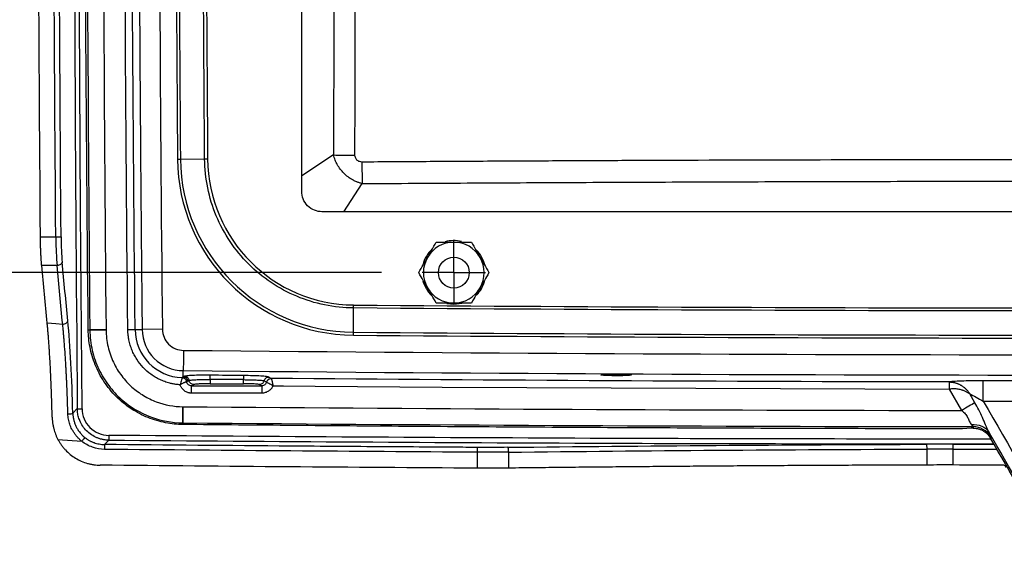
# Model space of a CAD drawing. Header units: inches. Extents: x 1.2 to 53.8, y 1.2 to 41.3.
# Tile 23 of 45: x 36.4 to 42.5, y 9.7 to 12.9. Entities that reach past the tile are written whole.
import ezdxf

# ---------------------------------------------------------------- set-up
doc = ezdxf.new("R2010")
doc.units = ezdxf.units.IN
doc.header["$LTSCALE"] = 5
doc.header["$MEASUREMENT"] = 0
doc.linetypes.add('CENTERX2', pattern=[0.8, 0.5, -0.1, 0.1, -0.1])
doc.layers.add('CENTER', color=40, linetype='CENTERX2')
doc.layers.add('DIMENSIONS', color=140, linetype='Continuous', lineweight=25)
doc.styles.add('SLDTEXTSTYLE0', font='TXT', dxfattribs={"width": 0.7})
doc.dimstyles.new('SLDDIMSTYLE4', dxfattribs={"dimtxt": 0.424805, "dimasz": 0.65, "dimexe": 0, "dimexo": 0.0625, "dimgap": 0.106201, "dimtad": 0, "dimtih": 1, "dimtoh": 1, "dimrnd": 1e-09, "dimzin": 4, "dimdsep": 46, "dimtxsty": 'SLDTEXTSTYLE0', "dimsah": 1, "dimcen": 0.09, "dimadec": 0, "dimazin": 1, "dimtfac": 1, "dimtofl": 0, "dimtmove": 0, "dimatfit": 3, "dimfxl": 0, "dimfrac": 2, "dimtolj": 1, "dimtzin": 12, "dimarcsym": 0})

# ---------------------------------------------------------------- blocks, each defined once
blk = doc.blocks.new('_D_13')
at = {"layer": 'DIMENSIONS'}
for p, q in [((38.1701, 19.3253), (32.0401, 19.3253)), ((32.6651, 19.3253), (32.6651, 16.2969)), ((31.8572, 15.5267), (31.7146, 15.5267)), ((31.7146, 15.5267), (31.7146, 14.8515)), ((33.4729, 15.5267), (33.6156, 15.5267)), ((33.6156, 15.5267), (33.6156, 14.8515)), ((31.7146, 14.8515), (31.8572, 14.8515)), ((33.6156, 14.8515), (33.4729, 14.8515)), ((32.6651, 11.3253), (32.6651, 14.7564)), ((38.6701, 11.3253), (32.0401, 11.3253))]:
    blk.add_line(p, q, dxfattribs=at)
for points in [[(32.6651, 19.3253), (32.5651, 18.6753), (32.7651, 18.6753)], [(32.6651, 11.3253), (32.7651, 11.9753), (32.5651, 11.9753)]]:
    blk.add_solid(points, dxfattribs=at)
at = {"layer": 'DIMENSIONS', "char_height": 0.41667, "attachment_point": 1, "style": 'SLDTEXTSTYLE0'}
for s, insert in [('8.00', (32.0339, 16.1589)), ('203.2', (31.8572, 15.3886))]:
    blk.add_mtext(s, dxfattribs=dict(at, insert=insert))
blk = doc.blocks.new('SW_CENTERMARKSYMBOL_2')
at = {"layer": 'CENTER', "color": 0}
for p, q in [((0, 0.1), (0, 0.195)), ((0, 0), (0, 0.1)), ((-0.1, 0), (-0.195, 0)), ((0, 0), (-0.1, 0)), ((0, 0), (0, -0.1)), ((0, 0), (0.1, 0)), ((0.1, 0), (0.195, 0)), ((0, -0.1), (0, -0.195))]:
    blk.add_line(p, q, dxfattribs=at)

msp = doc.modelspace()

# ---------------------------------------------------------------- linework, layer by layer
for p, q in [((38.1776, 11.8251), (38.1776, 18.8255)), ((37.4119, 12.0242), (37.43, 12.0244)), ((37.43, 12.0244), (37.5792, 12.0255)), ((37.5792, 12.0255), (37.5976, 12.0257)), ((38.3736, 12.0496), (38.1776, 11.9211)), ((38.4367, 11.7003), (38.5501, 11.8733)), ((47.9278, 11.7003), (38.3025, 11.7003)), ((36.5671, 11.5449), (36.6618, 11.5457)), ((36.6696, 11.369), (36.5749, 11.3682)), ((38.4962, 10.9581), (38.4974, 11.1073)), ((38.4974, 11.1072), (38.4975, 11.1257)), ((39.1151, 11.1284), (39.0722, 11.1332)), ((36.862, 10.9718), (36.8717, 10.9719)), ((36.8717, 10.972), (36.9714, 10.9729)), ((36.8717, 10.972), (36.8717, 10.9719)), ((36.9714, 10.9728), (36.9714, 10.9729)), ((37.1057, 10.9743), (37.1507, 10.9748)), ((37.1507, 10.9748), (37.1938, 10.9752)), ((37.3187, 10.9765), (37.1938, 10.9752)), ((38.4961, 10.9399), (38.4962, 10.9581)), ((37.4472, 10.6829), (37.4475, 10.7216)), ((37.4541, 10.6869), (37.4472, 10.6829)), ((37.99, 10.6734), (37.9758, 10.6821)), ((37.4764, 10.6573), (37.4691, 10.653)), ((37.4833, 10.6614), (37.4764, 10.6573)), ((37.4988, 10.6275), (37.5129, 10.6359)), ((37.4988, 10.6275), (37.9314, 10.6275)), ((37.6125, 10.6407), (37.8178, 10.6407)), ((37.9174, 10.6359), (37.9314, 10.6275)), ((37.9607, 10.6504), (37.9465, 10.659)), ((42.1703, 10.6517), (42.17, 10.6517)), ((37.9314, 10.5826), (37.4988, 10.5826)), ((42.17, 10.6067), (42.1703, 10.6068)), ((42.2455, 10.4762), (42.17, 10.6067)), ((42.3273, 10.5236), (42.2958, 10.5781)), ((36.7944, 10.4873), (36.7667, 10.4596)), ((37.4454, 10.4994), (37.4452, 10.4994)), ((37.4443, 10.3898), (37.4444, 10.3997)), ((37.4444, 10.3997), (37.4445, 10.3997)), ((42.3032, 10.3673), (42.2509, 10.3628)), ((42.3154, 10.3673), (42.3032, 10.3673)), ((42.3165, 10.3765), (42.3154, 10.3673)), ((36.6747, 10.2982), (36.8219, 10.2867)), ((36.962, 10.2666), (36.9886, 10.2932)), ((42.4234, 10.3059), (42.4244, 10.3144)), ((39.2606, 10.1207), (39.2606, 10.2187)), ((39.4533, 10.1212), (39.4533, 10.2192)), ((42.03, 10.2381), (42.03, 10.1401)), ((42.1937, 10.1403), (42.1937, 10.2383)), ((42.1937, 10.2383), (42.4625, 10.2383))]:
    msp.add_line(p, q)
at = {"flags": 128}
for points in [[(36.8237, 10.4872), (36.8142, 11.6966), (36.8074, 12.9061), (36.8034, 14.1157), (36.802, 15.3252), (36.8034, 16.5348), (36.8074, 17.7443), (36.8142, 18.9538), (36.8237, 20.1633)], [(38.3736, 18.6009), (38.3758, 17.782), (38.3773, 16.9631), (38.3783, 16.1442), (38.3786, 15.3252), (38.3783, 14.5063), (38.3773, 13.6874), (38.3758, 12.8685), (38.3736, 12.0496)], [(39.1726, 11.137), (39.1641, 11.1346), (39.1151, 11.1284)], [(36.6088, 11.015), (36.6622, 11.0109), (36.7042, 11.0077)], [(37.4487, 10.8465), (37.4485, 10.8229), (37.4483, 10.8001), (37.4481, 10.7791), (37.4479, 10.7604), (37.4478, 10.7449), (37.4476, 10.733), (37.4476, 10.7251), (37.4475, 10.7216)], [(37.8178, 10.6659), (37.7028, 10.6664), (37.6125, 10.6668)], [(38.0005, 10.6284), (38.0005, 10.6284), (38.0005, 10.6284), (38.0005, 10.6284), (38.0005, 10.6284), (38.0005, 10.6284), (38.0005, 10.6284), (38.0005, 10.6284), (38.0005, 10.6284), (38.0006, 10.6284), (38.0006, 10.6284), (38.0006, 10.6284), (38.0008, 10.6284), (38.0016, 10.6284), (38.0046, 10.6284), (38.0168, 10.6283), (38.0657, 10.6278), (38.2611, 10.6262), (39.0429, 10.6202), (42.17, 10.6067)], [(43.8516, 10.6588), (43.6675, 10.6586), (43.4834, 10.6584), (43.2992, 10.6583), (43.1151, 10.6583), (42.931, 10.6583), (42.7469, 10.6584), (42.5628, 10.6586), (42.3787, 10.6588)], [(42.3783, 10.534), (42.5625, 10.5337), (42.7467, 10.5336), (42.9309, 10.5335), (43.1151, 10.5334), (43.2994, 10.5335), (43.4836, 10.5336), (43.6678, 10.5337), (43.852, 10.534)], [(42.1936, 10.2681), (42.424, 10.2679), (42.4452, 10.2679)], [(42.4967, 10.14), (42.4588, 10.14), (42.421, 10.14), (42.3831, 10.1401), (42.3452, 10.1401), (42.3073, 10.1401), (42.2694, 10.1402), (42.2315, 10.1402), (42.1937, 10.1403)]]:
    msp.add_lwpolyline(points, dxfattribs=at)
msp.add_circle((39.1151, 11.3253), 0.095)
for centre, radius, start, end in [((459.4635, 15.3253), 422.0645, 179.551873, 180.448127), ((459.4635, 15.3253), 422.0464, 179.551873, 180.448127), ((459.4635, 15.3253), 421.8787, 179.551873, 180.448127), ((38.5047, 12.0328), 1.0929, 180.44813, 269.54559), ((38.5047, 12.0328), 1.0747, 180.44813, 269.54559), ((38.5047, 12.0328), 0.9071, 180.44813, 269.54559), ((39.1151, 11.3253), 0.1969, 132.28714, 163.92227), ((39.1151, 11.3253), 0.1875, 90, 150), ((39.1151, 11.3253), 0.1969, 76.29976, 105.60982), ((39.1151, 11.3253), 0.1875, 30, 90), ((39.1151, 11.3253), 0.1875, 150, 210), ((39.1151, 11.3253), 0.1969, 14.11474, 45.21965), ((39.1151, 11.3253), 0.1875, 330, 30), ((39.1151, 11.3253), 0.1969, 195.2345, 226.41625), ((39.1151, 11.3253), 0.1875, 210, 270), ((39.1151, 11.3253), 0.1875, 270, 330), ((39.1151, 11.3253), 0.1969, 315.77612, 343.60966), ((43.1151, 593.3334), 582.226, 269.5455852, 270.454415), ((37.45, 10.9778), 0.2994, 180.59021, 268.17217), ((37.45, 10.9778), 0.2562, 180.59021, 269.44267), ((43.1151, 593.3334), 582.4118, 269.5455852, 270.454415), ((43.1151, 593.3334), 582.3936, 269.5455852, 270.454415), ((37.2122, 11.0451), 0.4318, 301.92478, 302.97525), ((42.149, -26.3266), 36.5948, 89.93017, 90.1889), ((42.1495, -25.6045), 35.8428, 89.92933, 90.19088), ((42.1495, -26.0473), 36.1876, 89.93006, 90.18912)]:
    msp.add_arc(centre, radius, start, end)
for points in [[(36.7944, 20.1632), (36.7654, 16.9382), (36.7654, 13.7123), (36.7944, 10.4873)], [(36.862, 10.9718), (36.8321, 13.8739), (36.8321, 16.7767), (36.862, 19.6788)], [(36.8717, 19.6786), (36.8449, 16.7764), (36.8449, 13.8741), (36.8717, 10.972)], [(36.9714, 19.6777), (36.9445, 16.7761), (36.9445, 13.8745), (36.9714, 10.9729)], [(37.1057, 10.9743), (37.0758, 13.875), (37.0758, 16.7756), (37.1057, 19.6763)], [(37.1507, 10.9748), (37.1208, 13.875), (37.1208, 16.7756), (37.1507, 19.6758)], [(37.3187, 19.6741), (37.2888, 16.7749), (37.2888, 13.8757), (37.3187, 10.9765)], [(36.5671, 11.5449), (36.5471, 14.0673), (36.5471, 16.5898), (36.5672, 19.1122)], [(36.6618, 11.5457), (36.6418, 14.0675), (36.6418, 16.5895), (36.6618, 19.1114)], [(36.6943, 11.5459), (36.6743, 14.0676), (36.6743, 16.5895), (36.6943, 19.1111)], [(36.6088, 11.015), (36.5974, 11.1328), (36.5862, 11.2505), (36.5749, 11.3682)], [(36.7042, 11.0077), (36.6926, 11.1281), (36.6811, 11.2485), (36.6696, 11.369)], [(36.7357, 11.0291), (36.7242, 11.1496), (36.7126, 11.27), (36.7011, 11.3905)], [(47.7329, 11.1073), (44.6544, 11.0828), (41.5758, 11.0828), (38.4974, 11.1073)], [(37.4487, 10.8465), (41.2263, 10.8097), (45.0039, 10.8097), (48.7815, 10.8465)], [(37.8181, 10.6911), (37.7496, 10.6917), (37.6812, 10.6924), (37.6128, 10.693)], [(40.2091, 10.6944), (40.2091, 10.6938), (40.207, 10.6932), (40.2029, 10.6927)], [(37.4405, 10.6786), (37.4405, 10.6786), (37.4404, 10.6785), (37.4404, 10.6785)], [(37.4691, 10.653), (37.4691, 10.653), (37.469, 10.653), (37.469, 10.653)], [(37.9607, 10.6504), (37.9607, 10.6504), (37.9607, 10.6504), (37.9608, 10.6504)], [(42.17, 10.6517), (40.7766, 10.6539), (39.3833, 10.6612), (37.99, 10.6734)], [(37.99, 10.6734), (37.99, 10.6734), (37.99, 10.6734), (37.9901, 10.6733)], [(42.3783, 10.534), (42.5372, 10.2586), (42.6962, 9.9831), (42.8552, 9.7077)], [(37.4454, 10.4994), (39.0454, 10.486), (40.6454, 10.4783), (42.2455, 10.4762)], [(37.4445, 10.3997), (39.0685, 10.3862), (40.6925, 10.3784), (42.3165, 10.3765)], [(42.3822, 10.349), (42.3991, 10.3382), (42.4134, 10.3233), (42.4234, 10.3059)], [(42.7989, 9.6753), (42.6705, 9.8977), (42.5421, 10.1202), (42.4137, 10.3426)], [(39.4477, 10.2491), (40.2992, 10.2588), (41.1621, 10.2651), (42.0284, 10.268)], [(42.7904, 9.6704), (42.6681, 9.8822), (42.5458, 10.094), (42.4234, 10.3059)], [(39.2606, 10.2187), (38.4943, 10.2233), (37.728, 10.2294), (36.9617, 10.2367)], [(39.4477, 10.2491), (39.3863, 10.2484), (39.3232, 10.2482), (39.2607, 10.2486)], [(39.4533, 10.2192), (40.3035, 10.2289), (41.165, 10.2352), (42.03, 10.2381)], [(39.2606, 10.1207), (38.4857, 10.1254), (37.7109, 10.1315), (36.9361, 10.139)], [(39.4533, 10.1212), (39.3899, 10.1205), (39.3252, 10.1203), (39.2606, 10.1207)]]:
    msp.add_open_spline(points, degree=3)
for points, knots in [([(37.1938, 19.6754), (37.1789, 18.2254), (37.1714, 16.7753), (37.1714, 14.6003), (37.1742, 13.5127), (37.1824, 12.2439), (37.1877, 11.6096), (37.1907, 11.2924), (37.1922, 11.1338), (37.1929, 11.0658), (37.1934, 11.0205), (37.1937, 10.9979), (37.1938, 10.9752)], [0, 0, 0, 0, 0.5, 0.5, 0.75, 0.875, 0.9375, 0.96875, 0.984375, 0.992188, 0.992188, 1, 1, 1, 1]), ([(37.5792, 12.0255), (37.5782, 12.163), (37.5761, 12.4379), (37.5735, 12.8504), (37.5713, 13.2628), (37.5694, 13.6753), (37.568, 14.0877), (37.567, 14.5002), (37.5664, 14.9128), (37.5662, 15.4078), (37.5666, 15.9853), (37.5682, 16.6453), (37.5708, 17.3053), (37.5743, 17.9652), (37.5776, 18.4051), (37.5792, 18.625)], [0, 0, 0, 0, 0.062491, 0.124984, 0.18748, 0.249979, 0.31248, 0.374984, 0.437491, 0.5, 0.600014, 0.70002, 0.80002, 0.900014, 1, 1, 1, 1]), ([(38.5055, 12.0486), (38.5057, 12.1168), (38.506, 12.2088), (38.5062, 12.2962), (38.5063, 12.3306), (38.5064, 12.3475), (38.5065, 12.3986), (38.507, 12.5687), (38.5081, 13.0112), (38.5099, 13.9642), (38.5109, 15.3257), (38.5099, 16.6871), (38.5082, 17.572), (38.5073, 17.9464), (38.507, 18.0485), (38.5069, 18.1166), (38.5068, 18.1506), (38.5066, 18.2189), (38.5065, 18.2533), (38.5063, 18.3228), (38.5062, 18.3578), (38.506, 18.428), (38.5059, 18.4632), (38.5057, 18.533), (38.5056, 18.5676), (38.5055, 18.6018)], [0, 0, 0, 0, 0.03125, 0.039062, 0.039062, 0.046875, 0.046875, 0.0625, 0.125, 0.25, 0.5, 0.75, 0.875, 0.90625, 0.921875, 0.921875, 0.9375, 0.9375, 0.953125, 0.953125, 0.96875, 0.96875, 0.984375, 0.984375, 1, 1, 1, 1]), ([(38.4974, 11.1073), (38.4374, 11.1077), (38.3775, 11.1141), (38.26, 11.1382), (38.2024, 11.1559), (38.0918, 11.2023), (38.0388, 11.2308), (37.9392, 11.2977), (37.8926, 11.3359), (37.8078, 11.4208), (37.7696, 11.4673), (37.7027, 11.5669), (37.6742, 11.62), (37.6278, 11.7306), (37.6101, 11.7882), (37.586, 11.9057), (37.5797, 11.9656), (37.5792, 12.0255)], [0, 0, 0, 0, 0.125, 0.125, 0.25, 0.25, 0.375, 0.375, 0.5, 0.5, 0.625, 0.625, 0.75, 0.75, 0.875, 0.875, 1, 1, 1, 1]), ([(38.5501, 11.8733), (38.5473, 11.8741), (38.5418, 11.8755), (38.5337, 11.878), (38.5258, 11.8807), (38.5181, 11.8837), (38.5097, 11.8872), (38.5007, 11.8914), (38.4845, 11.8999), (38.4625, 11.9141), (38.437, 11.9363), (38.4146, 11.9619), (38.3995, 11.9851), (38.3896, 12.0043), (38.3834, 12.0187), (38.3778, 12.0339), (38.375, 12.0443), (38.3736, 12.0496)], [0, 0, 0, 0, 0.0334386, 0.0662793, 0.0985189, 0.1301766, 0.161144, 0.2028873, 0.244133, 0.3711488, 0.4999067, 0.6265841, 0.7558084, 0.8140422, 0.8742655, 0.9363232, 1, 1, 1, 1]), ([(38.3736, 12.0496), (38.3909, 12.0493), (38.4116, 12.0492), (38.4566, 12.0488), (38.481, 12.0487), (38.5055, 12.0486)], [0, 0, 0, 0, 0.5, 0.5, 1, 1, 1, 1]), ([(38.5485, 12.0059), (38.5438, 12.0059), (38.5384, 12.0067), (38.5277, 12.0107), (38.5224, 12.014), (38.5137, 12.0226), (38.5104, 12.0279), (38.5063, 12.0386), (38.5055, 12.044), (38.5055, 12.0486)], [0, 0, 0, 0, 0.25, 0.25, 0.5, 0.5, 0.75, 0.75, 1, 1, 1, 1]), ([(42.7411, 12.0205), (42.0117, 12.0198), (41.1483, 12.0189), (40.1509, 12.0148), (39.7489, 12.0129), (39.347, 12.0108), (38.9468, 12.0085), (38.6806, 12.0068), (38.5485, 12.0059)], [0, 0, 0, 0, 0.5219071, 0.6177828, 0.7136601, 0.809539, 0.9054198, 1, 1, 1, 1]), ([(38.5485, 12.0059), (38.5486, 11.9814), (38.5489, 11.9568), (38.5494, 11.9115), (38.5497, 11.8907), (38.5501, 11.8733)], [0, 0, 0, 0, 0.5, 0.5, 1, 1, 1, 1]), ([(38.5501, 11.8733), (38.7657, 11.8747), (39.1988, 11.8775), (39.8493, 11.8809), (40.5016, 11.8837), (41.1539, 11.8859), (41.8062, 11.8874), (42.3353, 11.8883), (42.6469, 11.8884), (42.7411, 11.8884)], [0, 0, 0, 0, 0.1543548, 0.3100071, 0.4656551, 0.6212997, 0.7769417, 0.9325821, 1, 1, 1, 1]), ([(38.3025, 11.7003), (38.2877, 11.7003), (38.2718, 11.703), (38.2411, 11.7151), (38.2264, 11.7246), (38.202, 11.749), (38.1925, 11.7638), (38.1803, 11.7945), (38.1776, 11.8104), (38.1776, 11.8251)], [0, 0, 0, 0, 0.25, 0.25, 0.5, 0.5, 0.75, 0.75, 1, 1, 1, 1]), ([(36.5749, 11.3682), (36.5747, 11.3706), (36.5743, 11.3752), (36.5736, 11.3826), (36.573, 11.3902), (36.5725, 11.398), (36.5716, 11.4101), (36.5706, 11.4269), (36.5695, 11.4491), (36.5686, 11.4722), (36.568, 11.4934), (36.5675, 11.5123), (36.5673, 11.5285), (36.5672, 11.5394), (36.5671, 11.5449)], [0, 0, 0, 0, 0.05005, 0.100003, 0.149936, 0.199927, 0.250054, 0.375085, 0.500014, 0.624929, 0.749967, 0.833413, 0.916638, 1, 1, 1, 1]), ([(36.6618, 11.5457), (36.6696, 11.5457), (36.6776, 11.5458), (36.6897, 11.5459), (36.6936, 11.5459), (36.6943, 11.5459)], [0, 0, 0, 0, 0.5, 0.5, 1, 1, 1, 1]), ([(36.6618, 11.5457), (36.662, 11.513), (36.6628, 11.4803), (36.6655, 11.4198), (36.6674, 11.3921), (36.6696, 11.369)], [0, 0, 0, 0, 0.5, 0.5, 1, 1, 1, 1]), ([(36.6943, 11.5459), (36.6945, 11.5171), (36.6952, 11.4883), (36.6976, 11.4352), (36.6992, 11.4108), (36.7011, 11.3905)], [0, 0, 0, 0, 0.5, 0.5, 1, 1, 1, 1]), ([(38.9528, 11.419), (38.9614, 11.4341), (38.97, 11.4489), (38.9877, 11.4795), (38.9968, 11.4954), (39.0069, 11.5128)], [0, 0, 0, 0, 0.5, 0.5, 1, 1, 1, 1]), ([(39.0069, 11.5128), (39.027, 11.5128), (39.0453, 11.5128), (39.0807, 11.5128), (39.0978, 11.5128), (39.1151, 11.5128)], [0, 0, 0, 0, 0.5, 0.5, 1, 1, 1, 1]), ([(39.1151, 11.5128), (39.1325, 11.5128), (39.1496, 11.5128), (39.185, 11.5128), (39.2033, 11.5128), (39.2234, 11.5128)], [0, 0, 0, 0, 0.5, 0.5, 1, 1, 1, 1]), ([(39.2234, 11.5128), (39.2334, 11.4954), (39.2426, 11.4795), (39.2603, 11.4489), (39.2688, 11.4341), (39.2775, 11.419)], [0, 0, 0, 0, 0.5, 0.5, 1, 1, 1, 1]), ([(38.8986, 11.3253), (38.9087, 11.3427), (38.9178, 11.3585), (38.9355, 11.3892), (38.9441, 11.404), (38.9528, 11.419)], [0, 0, 0, 0, 0.5, 0.5, 1, 1, 1, 1]), ([(39.2775, 11.419), (39.2862, 11.404), (39.2947, 11.3892), (39.3124, 11.3585), (39.3216, 11.3427), (39.3316, 11.3253)], [0, 0, 0, 0, 0.5, 0.5, 1, 1, 1, 1]), ([(36.7011, 11.3905), (36.7007, 11.3849), (36.697, 11.3794), (36.6853, 11.3714), (36.6774, 11.3691), (36.6696, 11.369)], [0, 0, 0, 0, 0.5, 0.5, 1, 1, 1, 1]), ([(38.9528, 11.2315), (38.9441, 11.2466), (38.9355, 11.2614), (38.9178, 11.292), (38.9087, 11.3079), (38.8986, 11.3253)], [0, 0, 0, 0, 0.5, 0.5, 1, 1, 1, 1]), ([(39.3316, 11.3253), (39.3216, 11.3079), (39.3124, 11.292), (39.2947, 11.2614), (39.2862, 11.2466), (39.2775, 11.2315)], [0, 0, 0, 0, 0.5, 0.5, 1, 1, 1, 1]), ([(39.0069, 11.1378), (38.9968, 11.1552), (38.9877, 11.171), (38.97, 11.2017), (38.9614, 11.2165), (38.9528, 11.2315)], [0, 0, 0, 0, 0.5, 0.5, 1, 1, 1, 1]), ([(39.2775, 11.2315), (39.2688, 11.2165), (39.2603, 11.2017), (39.2426, 11.171), (39.2334, 11.1552), (39.2234, 11.1378)], [0, 0, 0, 0, 0.5, 0.5, 1, 1, 1, 1]), ([(39.1151, 11.1378), (39.0978, 11.1378), (39.0807, 11.1378), (39.0453, 11.1378), (39.027, 11.1378), (39.0069, 11.1378)], [0, 0, 0, 0, 0.5, 0.5, 1, 1, 1, 1]), ([(39.2234, 11.1378), (39.2033, 11.1378), (39.185, 11.1378), (39.1496, 11.1378), (39.1325, 11.1378), (39.1151, 11.1378)], [0, 0, 0, 0, 0.5, 0.5, 1, 1, 1, 1]), ([(36.6394, 10.434), (36.6393, 10.4409), (36.639, 10.4545), (36.6385, 10.4749), (36.6379, 10.4951), (36.6374, 10.5153), (36.6368, 10.5352), (36.6362, 10.5551), (36.6355, 10.5748), (36.6348, 10.5944), (36.6341, 10.6138), (36.6333, 10.6331), (36.6325, 10.6523), (36.6317, 10.6714), (36.6308, 10.6903), (36.6299, 10.709), (36.629, 10.7277), (36.6281, 10.7462), (36.6271, 10.7646), (36.6261, 10.7828), (36.625, 10.8009), (36.6237, 10.8231), (36.622, 10.8492), (36.62, 10.8788), (36.6179, 10.9076), (36.6158, 10.9356), (36.6135, 10.9629), (36.6112, 10.9895), (36.6096, 11.0065), (36.6088, 11.015)], [0, 0, 0, 0, 0.031396, 0.062684, 0.093875, 0.124984, 0.156022, 0.187003, 0.217939, 0.248844, 0.27973, 0.310611, 0.341499, 0.372408, 0.403351, 0.43434, 0.465389, 0.496511, 0.527718, 0.559022, 0.590437, 0.621975, 0.676027, 0.729951, 0.783813, 0.837682, 0.891625, 0.945709, 1, 1, 1, 1]), ([(36.7042, 11.0077), (36.712, 11.0077), (36.72, 11.0101), (36.7317, 11.018), (36.7353, 11.0236), (36.7357, 11.0291)], [0, 0, 0, 0, 0.5, 0.5, 1, 1, 1, 1]), ([(36.7364, 10.4545), (36.7362, 10.4611), (36.7358, 10.4746), (36.7352, 10.4949), (36.7346, 10.5155), (36.7338, 10.5362), (36.7331, 10.5572), (36.7323, 10.5785), (36.7314, 10.5999), (36.7305, 10.6215), (36.7295, 10.6432), (36.7285, 10.6651), (36.7274, 10.6871), (36.7263, 10.7092), (36.7251, 10.7313), (36.723, 10.7683), (36.7197, 10.8215), (36.7161, 10.8714), (36.7133, 10.9068), (36.7116, 10.928), (36.7095, 10.9522), (36.707, 10.9794), (36.7052, 10.9979), (36.7042, 11.0077)], [0, 0, 0, 0, 0.032168, 0.064882, 0.098143, 0.13195, 0.166304, 0.201204, 0.236651, 0.272645, 0.309185, 0.346271, 0.383905, 0.422085, 0.460812, 0.500086, 0.61797, 0.750025, 0.785063, 0.82758, 0.877575, 0.935049, 1, 1, 1, 1]), ([(36.7667, 10.4596), (36.764, 10.5666), (36.76, 10.6709), (36.7496, 10.8638), (36.7431, 10.9525), (36.7357, 11.0291)], [0, 0, 0, 0, 0.5, 0.5, 1, 1, 1, 1]), ([(37.4443, 10.3898), (37.41, 10.3901), (37.3745, 10.3935), (37.3026, 10.4073), (37.2663, 10.4179), (37.195, 10.4465), (37.16, 10.4647), (37.0938, 10.5082), (37.0626, 10.5336), (37.006, 10.5902), (36.9806, 10.6214), (36.937, 10.6875), (36.9189, 10.7225), (36.8901, 10.7938), (36.8796, 10.8301), (36.8657, 10.902), (36.8623, 10.9375), (36.862, 10.9718)], [0, 0, 0, 0, 0.125, 0.125, 0.25, 0.25, 0.375, 0.375, 0.5, 0.5, 0.625, 0.625, 0.75, 0.75, 0.875, 0.875, 1, 1, 1, 1]), ([(36.9714, 10.9728), (36.959, 10.9727), (36.9466, 10.9726), (36.9236, 10.9724), (36.9129, 10.9723), (36.8947, 10.9721), (36.8871, 10.972), (36.8762, 10.9719), (36.8728, 10.9719), (36.8717, 10.9719)], [0, 0, 0, 0, 0.25, 0.25, 0.5, 0.5, 0.75, 0.75, 1, 1, 1, 1]), ([(36.8717, 10.9719), (36.8721, 10.9294), (36.8773, 10.8871), (36.8962, 10.8056), (36.91, 10.7665), (36.9446, 10.6936), (36.9652, 10.6598), (37.0117, 10.5984), (37.0374, 10.5707), (37.1198, 10.4972), (37.1815, 10.4609), (37.3102, 10.4125), (37.3773, 10.4003), (37.4444, 10.3997)], [0, 0, 0, 0, 0.125, 0.125, 0.25, 0.25, 0.375, 0.375, 0.5, 0.5, 0.75, 0.75, 1, 1, 1, 1]), ([(36.9714, 10.9728), (36.9717, 10.9377), (36.976, 10.9023), (36.9918, 10.8346), (37.0033, 10.8023), (37.0313, 10.7431), (37.0485, 10.7148), (37.0873, 10.6635), (37.1088, 10.6405), (37.1535, 10.6006), (37.1777, 10.5829), (37.2282, 10.5525), (37.2545, 10.5399), (37.3338, 10.5101), (37.3893, 10.4998), (37.4452, 10.4994)], [0, 0, 0, 0, 0.125, 0.125, 0.25, 0.25, 0.375, 0.375, 0.5, 0.5, 0.625, 0.625, 0.75, 0.75, 1, 1, 1, 1]), ([(37.4275, 10.6342), (37.424, 10.6345), (37.4169, 10.635), (37.4062, 10.6363), (37.3956, 10.6378), (37.3851, 10.6397), (37.3745, 10.6419), (37.3572, 10.6462), (37.3332, 10.6536), (37.3035, 10.6659), (37.275, 10.6809), (37.2391, 10.7043), (37.1984, 10.7397), (37.1653, 10.7822), (37.144, 10.8194), (37.1305, 10.8487), (37.1199, 10.879), (37.1129, 10.9068), (37.1087, 10.9315), (37.1063, 10.9529), (37.1059, 10.9672), (37.1057, 10.9743)], [0, 0, 0, 0, 0.020789, 0.0415829, 0.0624027, 0.0832693, 0.1042035, 0.125226, 0.1875744, 0.250152, 0.312636, 0.3750495, 0.5000029, 0.6249433, 0.6872666, 0.7498186, 0.8123107, 0.874742, 0.9166669, 0.9583638, 1, 1, 1, 1]), ([(37.3187, 10.9765), (37.3188, 10.9594), (37.3224, 10.9425), (37.3355, 10.9113), (37.3451, 10.8969), (37.3692, 10.8729), (37.3835, 10.8633), (37.4148, 10.8502), (37.4317, 10.8466), (37.4487, 10.8465)], [0, 0, 0, 0, 0.25, 0.25, 0.5, 0.5, 0.75, 0.75, 1, 1, 1, 1]), ([(37.4764, 10.6573), (37.4753, 10.6643), (37.4717, 10.6708), (37.4611, 10.6801), (37.4542, 10.6828), (37.4472, 10.6829)], [0, 0, 0, 0, 0.5, 0.5, 1, 1, 1, 1]), ([(37.4475, 10.7216), (39.3367, 10.7033), (41.2259, 10.6941), (44.0597, 10.6941), (45.4767, 10.6975), (47.1297, 10.7076), (47.9562, 10.7141), (48.3695, 10.7177), (48.5761, 10.7197), (48.6794, 10.7206), (48.7237, 10.7211), (48.7532, 10.7214), (48.768, 10.7215), (48.7827, 10.7216)], [0, 0, 0, 0, 0.5, 0.5, 0.75, 0.875, 0.9375, 0.96875, 0.984375, 0.992188, 0.996094, 0.996094, 1, 1, 1, 1]), ([(37.6128, 10.693), (37.5931, 10.6932), (37.5734, 10.6932), (37.5367, 10.6928), (37.5197, 10.6924), (37.4906, 10.6913), (37.4786, 10.6906), (37.4612, 10.6889), (37.4558, 10.6879), (37.4541, 10.6869)], [0, 0, 0, 0, 0.25, 0.25, 0.5, 0.5, 0.75, 0.75, 1, 1, 1, 1]), ([(37.4541, 10.6869), (37.4611, 10.6868), (37.468, 10.6842), (37.4786, 10.6749), (37.4822, 10.6684), (37.4833, 10.6614)], [0, 0, 0, 0, 0.5, 0.5, 1, 1, 1, 1]), ([(37.6125, 10.6668), (37.6125, 10.6737), (37.6126, 10.6803), (37.6127, 10.6898), (37.6127, 10.6926), (37.6128, 10.693)], [0, 0, 0, 0, 0.5, 0.5, 1, 1, 1, 1]), ([(37.8181, 10.6911), (37.8181, 10.6907), (37.818, 10.688), (37.8179, 10.6789), (37.8179, 10.6726), (37.8178, 10.6659)], [0, 0, 0, 0, 0.5, 0.5, 1, 1, 1, 1]), ([(37.9758, 10.6821), (37.9741, 10.6831), (37.9688, 10.6842), (37.9515, 10.6862), (37.9395, 10.6871), (37.9107, 10.6888), (37.8938, 10.6895), (37.8573, 10.6905), (37.8377, 10.6909), (37.8181, 10.6911)], [0, 0, 0, 0, 0.25, 0.25, 0.5, 0.5, 0.75, 0.75, 1, 1, 1, 1]), ([(37.9465, 10.659), (37.948, 10.6655), (37.9519, 10.6715), (37.9624, 10.6798), (37.9691, 10.6821), (37.9758, 10.6821)], [0, 0, 0, 0, 0.5, 0.5, 1, 1, 1, 1]), ([(40.2029, 10.6927), (40.1987, 10.6921), (40.1926, 10.6917), (40.177, 10.6908), (40.1676, 10.6905), (40.1469, 10.6901), (40.1355, 10.69), (40.1124, 10.69), (40.1006, 10.6901), (40.0783, 10.6905), (40.0678, 10.6909), (40.0493, 10.6917), (40.0413, 10.6922), (40.0292, 10.6933), (40.0249, 10.6939), (40.0206, 10.6951), (40.0206, 10.6957), (40.0248, 10.6969), (40.0291, 10.6974), (40.0412, 10.6984), (40.0491, 10.6988), (40.0676, 10.6994), (40.0782, 10.6997), (40.1005, 10.6999), (40.1123, 10.6999), (40.1354, 10.6997), (40.1467, 10.6994), (40.1675, 10.6988), (40.1769, 10.6984), (40.1925, 10.6974), (40.1986, 10.6968), (40.207, 10.6957), (40.2091, 10.695), (40.2091, 10.6944)], [0, 0, 0, 0, 0.0625, 0.0625, 0.125, 0.125, 0.1875, 0.1875, 0.25, 0.25, 0.3125, 0.3125, 0.375, 0.375, 0.4375, 0.4375, 0.5, 0.5, 0.5625, 0.5625, 0.625, 0.625, 0.6875, 0.6875, 0.75, 0.75, 0.8125, 0.8125, 0.875, 0.875, 0.9375, 0.9375, 1, 1, 1, 1]), ([(37.4404, 10.6785), (37.4403, 10.6779), (37.4398, 10.6763), (37.4384, 10.6713), (37.4374, 10.6679), (37.4338, 10.6557), (37.4307, 10.645), (37.4275, 10.6342)], [0, 0, 0, 0, 0.25, 0.25, 0.5, 0.5, 1, 1, 1, 1]), ([(37.469, 10.653), (37.4689, 10.6529), (37.4685, 10.6528), (37.4675, 10.6525), (37.4661, 10.652), (37.4641, 10.6514), (37.4616, 10.6505), (37.4585, 10.6494), (37.4546, 10.6479), (37.4491, 10.6456), (37.4429, 10.6427), (37.4368, 10.6395), (37.4319, 10.6368), (37.4289, 10.6351), (37.4275, 10.6342)], [0, 0, 0, 0, 0.062239, 0.127644, 0.196218, 0.267967, 0.342908, 0.421072, 0.502503, 0.607341, 0.75041, 0.844668, 0.927897, 1, 1, 1, 1]), ([(37.4988, 10.5826), (37.4973, 10.5826), (37.4942, 10.5827), (37.4895, 10.5831), (37.4849, 10.5839), (37.4803, 10.585), (37.4735, 10.587), (37.4649, 10.5907), (37.4549, 10.5968), (37.4459, 10.6044), (37.439, 10.6123), (37.4339, 10.6199), (37.4302, 10.6269), (37.4284, 10.6318), (37.4275, 10.6342)], [0, 0, 0, 0, 0.049716, 0.099411, 0.149299, 0.199591, 0.250492, 0.374411, 0.499538, 0.624385, 0.748731, 0.833258, 0.916678, 1, 1, 1, 1]), ([(37.4404, 10.6785), (37.4473, 10.6782), (37.4541, 10.6754), (37.4645, 10.6662), (37.468, 10.6598), (37.469, 10.653)], [0, 0, 0, 0, 0.5, 0.5, 1, 1, 1, 1]), ([(37.4691, 10.653), (37.468, 10.6599), (37.4645, 10.6663), (37.4542, 10.6756), (37.4474, 10.6784), (37.4405, 10.6786)], [0, 0, 0, 0, 0.5, 0.5, 1, 1, 1, 1]), ([(37.4988, 10.6275), (37.4917, 10.6275), (37.4845, 10.63), (37.4737, 10.6393), (37.47, 10.6459), (37.469, 10.653)], [0, 0, 0, 0, 0.5, 0.5, 1, 1, 1, 1]), ([(37.4833, 10.6614), (37.4847, 10.6622), (37.4891, 10.663), (37.5033, 10.6645), (37.5131, 10.6651), (37.5367, 10.6661), (37.5505, 10.6664), (37.5804, 10.6669), (37.5964, 10.6669), (37.6125, 10.6668)], [0, 0, 0, 0, 0.25, 0.25, 0.5, 0.5, 0.75, 0.75, 1, 1, 1, 1]), ([(37.5129, 10.6359), (37.5058, 10.6359), (37.4988, 10.6386), (37.488, 10.6478), (37.4844, 10.6544), (37.4833, 10.6614)], [0, 0, 0, 0, 0.5, 0.5, 1, 1, 1, 1]), ([(37.4988, 10.5826), (37.4988, 10.5939), (37.4988, 10.6053), (37.4988, 10.6218), (37.4988, 10.6269), (37.4988, 10.6275)], [0, 0, 0, 0, 0.5, 0.5, 1, 1, 1, 1]), ([(37.6125, 10.6407), (37.6001, 10.6407), (37.5877, 10.6406), (37.5647, 10.6401), (37.554, 10.6397), (37.5358, 10.6389), (37.5282, 10.6383), (37.5173, 10.6372), (37.5139, 10.6365), (37.5129, 10.6359)], [0, 0, 0, 0, 0.25, 0.25, 0.5, 0.5, 0.75, 0.75, 1, 1, 1, 1]), ([(37.6125, 10.6668), (37.6125, 10.6599), (37.6125, 10.6534), (37.6125, 10.6439), (37.6125, 10.641), (37.6125, 10.6407)], [0, 0, 0, 0, 0.5, 0.5, 1, 1, 1, 1]), ([(37.8178, 10.6659), (37.8338, 10.6658), (37.8498, 10.6655), (37.8795, 10.6648), (37.8933, 10.6643), (37.9169, 10.663), (37.9266, 10.6623), (37.9407, 10.6607), (37.9451, 10.6598), (37.9465, 10.659)], [0, 0, 0, 0, 0.25, 0.25, 0.5, 0.5, 0.75, 0.75, 1, 1, 1, 1]), ([(37.8178, 10.6407), (37.8178, 10.641), (37.8178, 10.6438), (37.8178, 10.6529), (37.8178, 10.6592), (37.8178, 10.6659)], [0, 0, 0, 0, 0.5, 0.5, 1, 1, 1, 1]), ([(37.9174, 10.6359), (37.9163, 10.6365), (37.9129, 10.6372), (37.902, 10.6383), (37.8945, 10.6389), (37.8762, 10.6397), (37.8656, 10.6401), (37.8426, 10.6406), (37.8302, 10.6407), (37.8178, 10.6407)], [0, 0, 0, 0, 0.25, 0.25, 0.5, 0.5, 0.75, 0.75, 1, 1, 1, 1]), ([(37.9465, 10.659), (37.9449, 10.6525), (37.9411, 10.6466), (37.9307, 10.6383), (37.9241, 10.6359), (37.9174, 10.6359)], [0, 0, 0, 0, 0.5, 0.5, 1, 1, 1, 1]), ([(37.9608, 10.6504), (37.9592, 10.6439), (37.9554, 10.6379), (37.9449, 10.6297), (37.9382, 10.6275), (37.9314, 10.6275)], [0, 0, 0, 0, 0.5, 0.5, 1, 1, 1, 1]), ([(38.0005, 10.6284), (37.9998, 10.6268), (37.9983, 10.6234), (37.9956, 10.6187), (37.9925, 10.6141), (37.988, 10.6083), (37.9816, 10.6018), (37.9729, 10.5951), (37.9634, 10.5897), (37.9531, 10.5857), (37.9424, 10.5831), (37.9351, 10.5827), (37.9314, 10.5826)], [0, 0, 0, 0, 0.062134, 0.124359, 0.187041, 0.250541, 0.374531, 0.499854, 0.624712, 0.749335, 0.875333, 1, 1, 1, 1]), ([(37.9314, 10.6275), (37.9314, 10.6269), (37.9314, 10.6218), (37.9314, 10.6053), (37.9314, 10.5939), (37.9314, 10.5826)], [0, 0, 0, 0, 0.5, 0.5, 1, 1, 1, 1]), ([(37.99, 10.6734), (37.9833, 10.6735), (37.9766, 10.6712), (37.9661, 10.6629), (37.9623, 10.6569), (37.9607, 10.6504)], [0, 0, 0, 0, 0.5, 0.5, 1, 1, 1, 1]), ([(37.9608, 10.6504), (37.9624, 10.6568), (37.9662, 10.6628), (37.9767, 10.671), (37.9834, 10.6733), (37.9901, 10.6733)], [0, 0, 0, 0, 0.5, 0.5, 1, 1, 1, 1]), ([(37.9608, 10.6504), (37.9613, 10.6502), (37.9629, 10.6495), (37.9678, 10.6475), (37.971, 10.646), (37.9822, 10.6403), (37.9916, 10.6348), (38.0005, 10.6284)], [0, 0, 0, 0, 0.25, 0.25, 0.5, 0.5, 1, 1, 1, 1]), ([(37.9901, 10.6733), (37.9901, 10.6731), (37.9902, 10.6728), (37.9906, 10.6717), (37.9911, 10.6701), (37.9917, 10.6678), (37.9925, 10.6648), (37.9935, 10.6609), (37.9946, 10.6561), (37.9958, 10.6503), (37.9973, 10.6437), (37.9988, 10.6363), (38, 10.6311), (38.0005, 10.6284)], [0, 0, 0, 0, 0.0599615, 0.1260034, 0.1981785, 0.2765303, 0.3610938, 0.4518922, 0.5489448, 0.6522729, 0.7618826, 0.8777898, 1, 1, 1, 1]), ([(42.17, 10.6067), (42.17, 10.6181), (42.17, 10.6294), (42.17, 10.646), (42.17, 10.6511), (42.17, 10.6517)], [0, 0, 0, 0, 0.5, 0.5, 1, 1, 1, 1]), ([(42.3787, 10.6588), (42.3582, 10.6588), (42.3377, 10.6587), (42.2972, 10.6582), (42.2772, 10.6579), (42.2392, 10.6567), (42.2211, 10.656), (42.1978, 10.6546), (42.1908, 10.6541), (42.1787, 10.653), (42.1737, 10.6523), (42.1703, 10.6517)], [0, 0, 0, 0, 0.25, 0.25, 0.5, 0.5, 0.75, 0.75, 0.875, 0.875, 1, 1, 1, 1]), ([(42.1703, 10.6517), (42.1726, 10.6516), (42.1774, 10.6515), (42.1844, 10.6509), (42.1914, 10.6499), (42.1982, 10.6486), (42.2049, 10.647), (42.2115, 10.645), (42.2179, 10.6428), (42.2241, 10.6403), (42.2302, 10.6375), (42.2361, 10.6345), (42.2419, 10.6312), (42.2507, 10.6257), (42.2622, 10.6172), (42.2749, 10.6052), (42.2862, 10.5922), (42.2926, 10.5829), (42.2958, 10.5781)], [0, 0, 0, 0, 0.047136, 0.093822, 0.140083, 0.185935, 0.231396, 0.276476, 0.321191, 0.365555, 0.409584, 0.453299, 0.496724, 0.539887, 0.659606, 0.77797, 0.88594, 1, 1, 1, 1]), ([(42.1703, 10.6068), (42.1703, 10.6182), (42.1703, 10.6295), (42.1703, 10.646), (42.1703, 10.6511), (42.1703, 10.6517)], [0, 0, 0, 0, 0.5, 0.5, 1, 1, 1, 1]), ([(42.3783, 10.534), (42.3783, 10.5498), (42.3783, 10.5656), (42.3784, 10.595), (42.3784, 10.6085), (42.3785, 10.6315), (42.3785, 10.6408), (42.3786, 10.6541), (42.3786, 10.658), (42.3787, 10.6588)], [0, 0, 0, 0, 0.25, 0.25, 0.5, 0.5, 0.75, 0.75, 1, 1, 1, 1]), ([(42.2958, 10.5781), (42.2932, 10.5798), (42.2881, 10.583), (42.2803, 10.5875), (42.2725, 10.5915), (42.2649, 10.595), (42.2574, 10.5981), (42.2501, 10.6008), (42.2412, 10.6035), (42.2308, 10.6061), (42.2186, 10.6081), (42.2064, 10.6091), (42.1942, 10.6093), (42.1822, 10.6086), (42.1742, 10.6074), (42.1703, 10.6068)], [0, 0, 0, 0, 0.074548, 0.146233, 0.215086, 0.281143, 0.344445, 0.405039, 0.462978, 0.557821, 0.650075, 0.740063, 0.82813, 0.914646, 1, 1, 1, 1]), ([(42.2958, 10.5781), (42.3072, 10.5726), (42.3208, 10.5655), (42.349, 10.5503), (42.3636, 10.5422), (42.3783, 10.534)], [0, 0, 0, 0, 0.5, 0.5, 1, 1, 1, 1]), ([(42.3273, 10.5236), (42.3172, 10.5177), (42.3045, 10.5104), (42.2764, 10.4941), (42.2609, 10.4852), (42.2455, 10.4762)], [0, 0, 0, 0, 0.5, 0.5, 1, 1, 1, 1]), ([(42.4137, 10.3426), (42.4063, 10.3562), (42.3998, 10.3713), (42.3867, 10.402), (42.3802, 10.4176), (42.3663, 10.4487), (42.3591, 10.4641), (42.3437, 10.4943), (42.3357, 10.5091), (42.3273, 10.5236)], [0, 0, 0, 0, 0.25, 0.25, 0.5, 0.5, 0.75, 0.75, 1, 1, 1, 1]), ([(36.7364, 10.4545), (36.7439, 10.4546), (36.7514, 10.4553), (36.7625, 10.4571), (36.766, 10.4584), (36.7667, 10.4596)], [0, 0, 0, 0, 0.5, 0.5, 1, 1, 1, 1]), ([(36.8219, 10.2867), (36.8194, 10.2888), (36.8144, 10.2928), (36.8072, 10.2992), (36.8004, 10.3059), (36.7938, 10.3129), (36.7876, 10.3201), (36.7816, 10.3277), (36.776, 10.3355), (36.7707, 10.3436), (36.7657, 10.352), (36.7599, 10.3626), (36.7537, 10.3756), (36.7478, 10.391), (36.743, 10.4065), (36.7395, 10.4223), (36.7372, 10.4383), (36.7367, 10.4491), (36.7364, 10.4545)], [0, 0, 0, 0, 0.0495908, 0.0989149, 0.1480644, 0.1971328, 0.2462137, 0.2954008, 0.3447871, 0.3944647, 0.4445238, 0.4950528, 0.5810556, 0.6656874, 0.7494139, 0.8327161, 0.9160824, 1, 1, 1, 1]), ([(36.7667, 10.4596), (36.7668, 10.4566), (36.767, 10.4506), (36.7679, 10.4415), (36.7692, 10.4322), (36.771, 10.4229), (36.7733, 10.4134), (36.7761, 10.4038), (36.7794, 10.3942), (36.7834, 10.3846), (36.789, 10.3726), (36.7978, 10.3571), (36.8099, 10.3401), (36.8227, 10.3259), (36.8328, 10.3163), (36.8385, 10.3117), (36.8406, 10.3099)], [0, 0, 0, 0, 0.052326, 0.105764, 0.160317, 0.215989, 0.272784, 0.330703, 0.389749, 0.449925, 0.511234, 0.621151, 0.758682, 0.87241, 0.952855, 1, 1, 1, 1]), ([(36.9886, 10.2932), (36.9857, 10.2933), (36.9799, 10.2934), (36.9712, 10.2941), (36.9627, 10.2951), (36.9543, 10.2965), (36.946, 10.2983), (36.9379, 10.3003), (36.93, 10.3027), (36.9222, 10.3054), (36.9053, 10.312), (36.8804, 10.3254), (36.8509, 10.3497), (36.8266, 10.3791), (36.8122, 10.4059), (36.8042, 10.4271), (36.8, 10.4415), (36.7969, 10.4564), (36.7949, 10.4717), (36.7945, 10.4821), (36.7944, 10.4873)], [0, 0, 0, 0, 0.0288559, 0.0574347, 0.0857366, 0.1137622, 0.141512, 0.1689865, 0.1961863, 0.2231118, 0.2497636, 0.3757347, 0.4999528, 0.6243278, 0.7501818, 0.79849, 0.8476229, 0.8975834, 0.9483748, 1, 1, 1, 1]), ([(36.7944, 10.4873), (36.795, 10.4872), (36.7984, 10.4871), (36.8092, 10.4871), (36.8164, 10.4871), (36.8237, 10.4872)], [0, 0, 0, 0, 0.5, 0.5, 1, 1, 1, 1]), ([(36.8237, 10.4872), (36.8239, 10.4657), (36.8283, 10.4442), (36.8449, 10.4045), (36.8571, 10.3863), (36.8875, 10.356), (36.9058, 10.3438), (36.9455, 10.3272), (36.9669, 10.3229), (36.9884, 10.3227)], [0, 0, 0, 0, 0.25, 0.25, 0.5, 0.5, 0.75, 0.75, 1, 1, 1, 1]), ([(37.4444, 10.3997), (37.4444, 10.4008), (37.4444, 10.4042), (37.4445, 10.4151), (37.4446, 10.4227), (37.4447, 10.4409), (37.4448, 10.4516), (37.445, 10.4746), (37.4451, 10.487), (37.4452, 10.4994)], [0, 0, 0, 0, 0.25, 0.25, 0.5, 0.5, 0.75, 0.75, 1, 1, 1, 1]), ([(37.4454, 10.4994), (37.4453, 10.487), (37.4452, 10.4746), (37.445, 10.4516), (37.4449, 10.4409), (37.4447, 10.4227), (37.4447, 10.4151), (37.4446, 10.4042), (37.4445, 10.4008), (37.4445, 10.3997)], [0, 0, 0, 0, 0.25, 0.25, 0.5, 0.5, 0.75, 0.75, 1, 1, 1, 1]), ([(42.2455, 10.4762), (42.2538, 10.4698), (42.2612, 10.463), (42.2735, 10.4488), (42.2784, 10.4414), (42.2863, 10.426), (42.2893, 10.4181), (42.2941, 10.4066), (42.2958, 10.4029), (42.2999, 10.3956), (42.3024, 10.3922), (42.3057, 10.389)], [0, 0, 0, 0, 0.25, 0.25, 0.5, 0.5, 0.75, 0.75, 0.875, 0.875, 1, 1, 1, 1]), ([(36.6394, 10.434), (36.6395, 10.4307), (36.6398, 10.424), (36.6405, 10.4139), (36.6415, 10.4039), (36.6429, 10.3939), (36.6446, 10.384), (36.6467, 10.3741), (36.6496, 10.3618), (36.6539, 10.3472), (36.6598, 10.3305), (36.6666, 10.3141), (36.672, 10.3035), (36.6747, 10.2982)], [0, 0, 0, 0, 0.0715788, 0.1429502, 0.2141923, 0.2853836, 0.3566029, 0.4279287, 0.4994393, 0.6247972, 0.7497273, 0.8746537, 1, 1, 1, 1]), ([(42.2509, 10.3628), (42.1365, 10.363), (41.9077, 10.3634), (41.5645, 10.3642), (41.2213, 10.3652), (40.878, 10.3665), (40.5347, 10.3679), (40.1914, 10.3695), (39.8481, 10.3713), (39.5048, 10.3733), (39.1614, 10.3756), (38.818, 10.378), (38.4746, 10.3806), (38.1312, 10.3835), (37.7878, 10.3865), (37.5588, 10.3887), (37.4443, 10.3898)], [0, 0, 0, 0, 0.071395, 0.142794, 0.214199, 0.285609, 0.357025, 0.428445, 0.499871, 0.571302, 0.642738, 0.714179, 0.785626, 0.857079, 0.928537, 1, 1, 1, 1]), ([(42.3057, 10.389), (42.3278, 10.3915), (42.3499, 10.3885), (42.3878, 10.3722), (42.4035, 10.359), (42.4137, 10.3426)], [0, 0, 0, 0, 0.5, 0.5, 1, 1, 1, 1]), ([(42.3165, 10.3765), (42.3165, 10.3767), (42.3165, 10.377), (42.3161, 10.3777), (42.3155, 10.3787), (42.3146, 10.3799), (42.3134, 10.3813), (42.3119, 10.3829), (42.3101, 10.3847), (42.3081, 10.3868), (42.3065, 10.3883), (42.3057, 10.389)], [0, 0, 0, 0, 0.105239, 0.21107, 0.31789, 0.426085, 0.536024, 0.648062, 0.762532, 0.879747, 1, 1, 1, 1]), ([(36.9884, 10.3227), (36.9883, 10.3154), (36.9883, 10.3081), (36.9884, 10.2973), (36.9885, 10.2939), (36.9886, 10.2932)], [0, 0, 0, 0, 0.5, 0.5, 1, 1, 1, 1]), ([(42.4273, 10.2992), (41.6354, 10.3001), (39.8223, 10.3022), (38.0095, 10.3153), (36.9884, 10.3227)], [0, 0, 0, 0, 0.436768, 1, 1, 1, 1]), ([(42.3154, 10.3673), (42.3167, 10.3673), (42.3195, 10.3673), (42.3238, 10.3671), (42.3284, 10.3668), (42.3329, 10.3663), (42.3375, 10.3656), (42.3436, 10.3646), (42.3514, 10.3627), (42.36, 10.3599), (42.3681, 10.3566), (42.3754, 10.3531), (42.38, 10.3503), (42.3822, 10.349)], [0, 0, 0, 0, 0.0552439, 0.1154535, 0.1808077, 0.251446, 0.3092809, 0.3834846, 0.5192986, 0.6569944, 0.7744136, 0.8937315, 1, 1, 1, 1]), ([(42.4244, 10.3144), (42.4135, 10.3332), (42.3976, 10.349), (42.3599, 10.3707), (42.3382, 10.3765), (42.3165, 10.3765)], [0, 0, 0, 0, 0.5, 0.5, 1, 1, 1, 1]), ([(42.4244, 10.3144), (42.4246, 10.3159), (42.4236, 10.3193), (42.4198, 10.329), (42.417, 10.3354), (42.4137, 10.3426)], [0, 0, 0, 0, 0.5, 0.5, 1, 1, 1, 1]), ([(36.6747, 10.2982), (36.6762, 10.2953), (36.6794, 10.2894), (36.6846, 10.2807), (36.69, 10.2723), (36.6957, 10.264), (36.7016, 10.256), (36.7079, 10.2481), (36.7144, 10.2404), (36.7279, 10.2256), (36.75, 10.205), (36.7829, 10.1818), (36.8186, 10.1632), (36.8503, 10.1519), (36.8763, 10.1454), (36.896, 10.1419), (36.916, 10.1396), (36.9294, 10.1392), (36.9361, 10.139)], [0, 0, 0, 0, 0.03138, 0.062656, 0.093862, 0.125034, 0.156209, 0.187421, 0.218708, 0.250103, 0.374928, 0.499909, 0.624796, 0.74989, 0.812488, 0.874851, 0.937261, 1, 1, 1, 1]), ([(36.8406, 10.3099), (36.8401, 10.3092), (36.8378, 10.3065), (36.831, 10.298), (36.8265, 10.2924), (36.8219, 10.2867)], [0, 0, 0, 0, 0.5, 0.5, 1, 1, 1, 1]), ([(36.9617, 10.2367), (36.9365, 10.237), (36.9114, 10.2415), (36.864, 10.2584), (36.8416, 10.2708), (36.8219, 10.2867)], [0, 0, 0, 0, 0.5, 0.5, 1, 1, 1, 1]), ([(36.8406, 10.3099), (36.8427, 10.3083), (36.847, 10.3049), (36.8536, 10.3002), (36.8605, 10.2958), (36.8676, 10.2916), (36.8748, 10.2878), (36.8823, 10.2842), (36.8899, 10.2809), (36.9, 10.277), (36.9129, 10.273), (36.9288, 10.2695), (36.9452, 10.2672), (36.9564, 10.2668), (36.962, 10.2666)], [0, 0, 0, 0, 0.061654, 0.123564, 0.18573, 0.248155, 0.310842, 0.373791, 0.437005, 0.500487, 0.621641, 0.745271, 0.871387, 1, 1, 1, 1]), ([(36.962, 10.2666), (36.962, 10.266), (36.962, 10.2625), (36.9619, 10.2515), (36.9618, 10.2442), (36.9617, 10.2367)], [0, 0, 0, 0, 0.5, 0.5, 1, 1, 1, 1]), ([(39.2607, 10.2486), (39.2368, 10.2488), (39.2129, 10.2489), (39.165, 10.2492), (39.0931, 10.2496), (38.9255, 10.2507), (38.5903, 10.253), (37.9198, 10.2579), (37.3451, 10.2629), (36.962, 10.2666)], [0, 0, 0, 0, 0.03125, 0.03125, 0.0625, 0.125, 0.25, 0.5, 1, 1, 1, 1]), ([(36.9886, 10.2932), (38.0096, 10.2859), (39.8281, 10.2727), (41.6468, 10.2707), (42.4443, 10.2697)], [0, 0, 0, 0, 0.561476, 1, 1, 1, 1]), ([(42.0284, 10.268), (42.0288, 10.2673), (42.0292, 10.2638), (42.0298, 10.2529), (42.03, 10.2455), (42.03, 10.2381)], [0, 0, 0, 0, 0.5, 0.5, 1, 1, 1, 1]), ([(42.1937, 10.2383), (42.1937, 10.2457), (42.1937, 10.2531), (42.1937, 10.264), (42.1936, 10.2675), (42.1936, 10.2681)], [0, 0, 0, 0, 0.5, 0.5, 1, 1, 1, 1]), ([(39.2606, 10.2187), (39.2606, 10.2261), (39.2607, 10.2335), (39.2607, 10.2445), (39.2607, 10.248), (39.2607, 10.2486)], [0, 0, 0, 0, 0.5, 0.5, 1, 1, 1, 1]), ([(39.4533, 10.2192), (39.4469, 10.2191), (39.4342, 10.219), (39.4151, 10.2188), (39.3959, 10.2187), (39.3767, 10.2186), (39.3531, 10.2185), (39.3252, 10.2185), (39.2929, 10.2186), (39.2713, 10.2187), (39.2606, 10.2187)], [0, 0, 0, 0, 0.100041, 0.200063, 0.300065, 0.400048, 0.500012, 0.66673, 0.833392, 1, 1, 1, 1]), ([(39.4533, 10.2192), (39.4532, 10.2266), (39.4526, 10.234), (39.4505, 10.2449), (39.4491, 10.2484), (39.4477, 10.2491)], [0, 0, 0, 0, 0.5, 0.5, 1, 1, 1, 1]), ([(42.03, 10.1401), (42.0021, 10.14), (41.9462, 10.1398), (41.8625, 10.1395), (41.7787, 10.1392), (41.695, 10.1388), (41.6114, 10.1385), (41.5278, 10.1381), (41.4443, 10.1376), (41.3608, 10.1372), (41.2773, 10.1367), (41.1939, 10.1363), (41.1106, 10.1358), (41.0273, 10.1352), (40.944, 10.1347), (40.8608, 10.1341), (40.7776, 10.1336), (40.6945, 10.1329), (40.6114, 10.1323), (40.5284, 10.1317), (40.4454, 10.131), (40.3625, 10.1303), (40.2796, 10.1296), (40.1968, 10.1288), (40.114, 10.1281), (40.0312, 10.1273), (39.9485, 10.1265), (39.8659, 10.1257), (39.7833, 10.1248), (39.7007, 10.124), (39.6182, 10.1231), (39.5357, 10.1222), (39.4808, 10.1215), (39.4533, 10.1212)], [0, 0, 0, 0, 0.032304, 0.064598, 0.096884, 0.129163, 0.161434, 0.193698, 0.225956, 0.258209, 0.290457, 0.322701, 0.354941, 0.387179, 0.419414, 0.451648, 0.483881, 0.516114, 0.548347, 0.580581, 0.612816, 0.645054, 0.677295, 0.709539, 0.741787, 0.774041, 0.806299, 0.838564, 0.870835, 0.903114, 0.9354, 0.967696, 1, 1, 1, 1]), ([(42.5226, 10.125), (42.52, 10.1295), (42.5162, 10.1333), (42.5072, 10.1385), (42.502, 10.14), (42.4967, 10.14)], [0, 0, 0, 0, 0.5, 0.5, 1, 1, 1, 1])]:
    msp.add_open_spline(points, degree=3, knots=knots)

# ---------------------------------------------------------------- block references
at = {"layer": 'CENTER'}
msp.add_blockref('SW_CENTERMARKSYMBOL_2', (39.1151, 11.3253), dxfattribs=at)

# ---------------------------------------------------------------- dimensions: what is measured, and where the dimension line sits
at = {"layer": 'DIMENSIONS'}
dim = msp.add_linear_dim(base=(32.6651, 11.3253), p1=(38.4201, 19.3253), p2=(38.9201, 11.3253), angle=90, dimstyle='SLDDIMSTYLE4', dxfattribs=at)
dim.commit()
dim.dimension.update_dxf_attribs({"geometry": '_D_13', "text_midpoint": (32.6651, 15.5267), "dimtype": 160})

doc.saveas('drawing.dxf')
